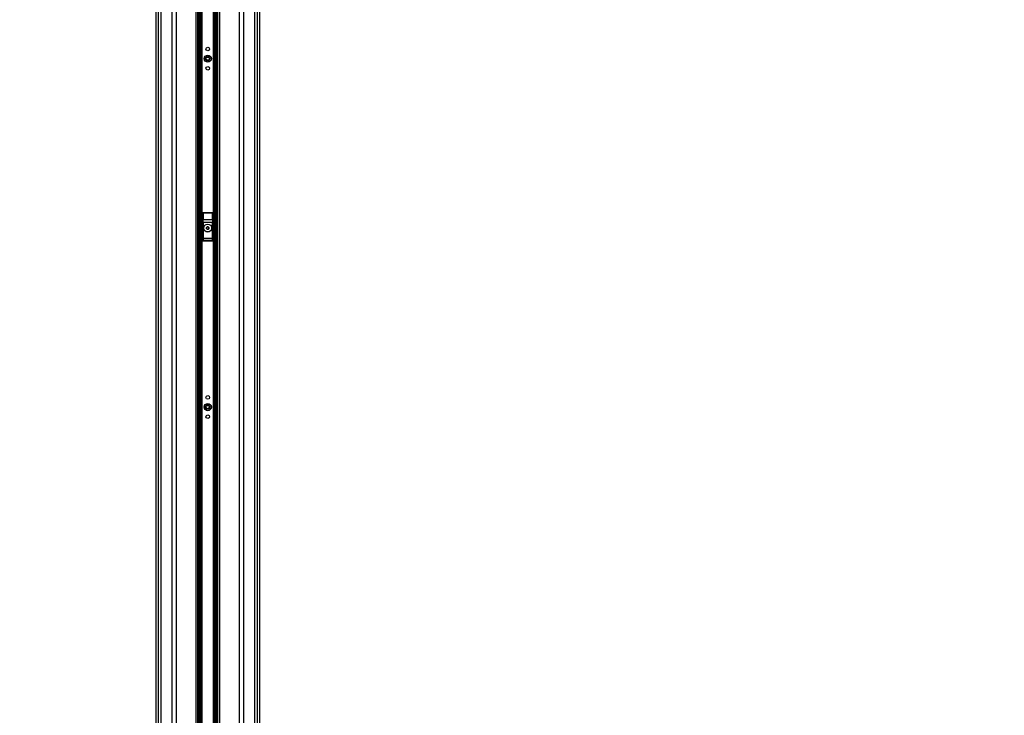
# Model space of a CAD drawing. Header units: millimetres. Extents: x 20 to 26560, y 40 to 18133.
# Tile 14 of 97: x 8630 to 11083, y 2363 to 4096. Entities that reach past the tile are written whole.
import ezdxf

# ---------------------------------------------------------------- set-up
doc = ezdxf.new("R2010")
doc.units = ezdxf.units.MM
doc.header["$LTSCALE"] = 2
doc.layers.add('COMPONENT_GEOMETRY', color=7, linetype='Continuous')
doc.styles.add('SLDTEXTSTYLE0', font='TXT', dxfattribs={"width": 0.75})
doc.dimstyles.new('SLDDIMSTYLE1', dxfattribs={"dimtxt": 150, "dimasz": 6.604, "dimexe": 0, "dimexo": 0.0625, "dimgap": 37.5, "dimtad": 0, "dimtih": 1, "dimtoh": 1, "dimdec": 0, "dimrnd": 1e-09, "dimzin": 12, "dimdsep": 46, "dimtxsty": 'SLDTEXTSTYLE0', "dimsah": 1, "dimcen": 0.09, "dimadec": 0, "dimazin": 3, "dimtfac": 1, "dimtdec": 0, "dimtofl": 0, "dimtmove": 0, "dimatfit": 3, "dimfxl": 1, "dimfrac": 2, "dimtolj": 1, "dimtzin": 12, "dimarcsym": 0})

# ---------------------------------------------------------------- blocks, each defined once
blk = doc.blocks.new('_D_3')
at = {"layer": 'COMPONENT_GEOMETRY', "color": 7}
for p, q in [((8984.1, 7491.3), (6579.8, 7491.3)), ((6586.2, 7491.3), (6586.2, 4817.3)), ((6286.1, 4786.9), (6240.4, 4786.9)), ((6240.4, 4786.9), (6240.4, 4548.7)), ((6886.3, 4786.9), (6932, 4786.9)), ((6932, 4786.9), (6932, 4548.7)), ((6240.4, 4548.7), (6286.1, 4548.7)), ((6932, 4548.7), (6886.3, 4548.7)), ((6586.2, 1650.3), (6586.2, 4324.3)), ((8897.9, 1650.3), (6579.8, 1650.3))]:
    blk.add_line(p, q, dxfattribs=at)
for points in [[(6586.2, 7491.3), (6585.2, 7484.7), (6587.2, 7484.7)], [(6586.2, 1650.3), (6587.2, 1656.9), (6585.2, 1656.9)]]:
    blk.add_solid(points, dxfattribs=at)
at = {"layer": 'COMPONENT_GEOMETRY', "color": 7, "char_height": 150, "attachment_point": 1, "style": 'SLDTEXTSTYLE0'}
for s, insert in [('9\'6.98"', (6286.1, 4742.1)), ('2921mm', (6177, 4517.7))]:
    blk.add_mtext(s, dxfattribs=dict(at, insert=insert))
blk = doc.blocks.new('_D_4')
at = {"layer": 'COMPONENT_GEOMETRY', "color": 7}
for p, q in [((16972.6, 6016.7), (14872.6, 6016.7)), ((14879, 6016.7), (14879, 4080)), ((14578.9, 4049.5), (14533.2, 4049.5)), ((14533.2, 4049.5), (14533.2, 3811.4)), ((15179.1, 4049.5), (15224.8, 4049.5)), ((15224.8, 4049.5), (15224.8, 3811.4)), ((14533.2, 3811.4), (14578.9, 3811.4)), ((15224.8, 3811.4), (15179.1, 3811.4)), ((14879, 1650.3), (14879, 3587)), ((9299, 1650.3), (14885.3, 1650.3))]:
    blk.add_line(p, q, dxfattribs=at)
for points in [[(14879, 6016.7), (14878, 6010.1), (14880, 6010.1)], [(14879, 1650.3), (14880, 1656.9), (14878, 1656.9)]]:
    blk.add_solid(points, dxfattribs=at)
at = {"layer": 'COMPONENT_GEOMETRY', "color": 7, "char_height": 150, "attachment_point": 1, "style": 'SLDTEXTSTYLE0'}
for s, insert in [('7\'1.95"', (14578.9, 4004.8)), ('2183mm', (14469.8, 3780.3))]:
    blk.add_mtext(s, dxfattribs=dict(at, insert=insert))

msp = doc.modelspace()

# ---------------------------------------------------------------- linework, layer by layer
at = {"color": 8, "linetype": 'Continuous', "lineweight": 25}
for p, q in [((8975.71, 1723.33), (8975.71, 7471.33)), ((8981.17, 7471.33), (8981.17, 1723.33)), ((9009.42, 1723.33), (9009.42, 7471.33)), ((9019.62, 7471.33), (9019.62, 1723.33)), ((9069.53, 1723.33), (9069.53, 7471.33)), ((9127.39, 7471.33), (9127.39, 1723.33)), ((9177.3, 1723.33), (9177.3, 7471.33)), ((9187.5, 7471.33), (9187.5, 1723.33)), ((9215.75, 1723.33), (9215.75, 7471.33)), ((9221.21, 7471.33), (9221.21, 1723.33)), ((9076.75, 1723.33), (9076.75, 6041.22)), ((9079.57, 6041.22), (9079.57, 1723.33)), ((9082.57, 1723.33), (9082.57, 6041.11)), ((9083.99, 6041.09), (9083.99, 1723.33)), ((9112.93, 1723.33), (9112.93, 6041.09)), ((9114.35, 6041.11), (9114.35, 1723.33)), ((9117.35, 1723.33), (9117.35, 6041.22)), ((9120.17, 6041.22), (9120.17, 1723.33)), ((8968.91, 5940.87), (8968.91, 1723.33)), ((9228.01, 1723.33), (9228.01, 5940.89))]:
    msp.add_line(p, q, dxfattribs=at)
at = {"color": 7, "linetype": 'Continuous', "lineweight": 25}
for p, q in [((9073.82, 1723.33), (9073.82, 7471.33)), ((9123.1, 7471.33), (9123.1, 1723.33)), ((8968.9, 5940.86), (8968.9, 1723.33)), ((9228.02, 1723.33), (9228.02, 5940.88)), ((9085.46, 3614.33), (9085.46, 3546.33)), ((9085.64, 3614.15), (9085.46, 3614.33)), ((9085.97, 3598.57), (9085.64, 3614.15)), ((9086.46, 3615.33), (9086.64, 3615.15)), ((9110.46, 3615.33), (9086.46, 3615.33)), ((9086.64, 3615.15), (9086.64, 3614.53)), ((9086.64, 3615.15), (9110.28, 3615.15)), ((9086.64, 3614.53), (9086.97, 3598.95)), ((9110.28, 3614.53), (9086.64, 3614.53)), ((9109.96, 3598.95), (9110.28, 3614.53)), ((9110.28, 3615.15), (9110.46, 3615.33)), ((9110.28, 3615.15), (9110.28, 3614.53)), ((9111.28, 3614.15), (9110.95, 3598.57)), ((9111.46, 3614.33), (9111.28, 3614.15)), ((9111.46, 3546.33), (9111.46, 3614.33)), ((9086.04, 3552.22), (9086.04, 3591.46)), ((9086.04, 3591.46), (9087.04, 3591.46)), ((9086.97, 3598.95), (9109.96, 3598.95)), ((9087.04, 3591.46), (9087.04, 3552.22)), ((9109.88, 3591.46), (9087.04, 3591.46)), ((9109.88, 3552.22), (9109.88, 3591.46)), ((9110.88, 3591.46), (9109.88, 3591.46)), ((9110.88, 3591.46), (9110.88, 3552.22)), ((9095.43, 3575.64), (9095.49, 3579.1)), ((9098.41, 3573.86), (9095.43, 3575.64)), ((9095.49, 3579.1), (9098.51, 3580.79)), ((9101.43, 3575.55), (9098.41, 3573.86)), ((9098.51, 3580.79), (9101.49, 3579.01)), ((9101.49, 3579.01), (9101.43, 3575.55)), ((9086.04, 3552.22), (9087.04, 3552.22)), ((9086.46, 3545.33), (9110.47, 3545.33)), ((9086.54, 3546.4), (9110.38, 3546.4)), ((9109.93, 3550.24), (9086.99, 3550.24)), ((9087.04, 3552.22), (9109.88, 3552.22)), ((9110.88, 3552.22), (9109.88, 3552.22))]:
    msp.add_line(p, q, dxfattribs=at)
for centre, radius in [((9098.46, 4023.33), 4.5), ((9098.46, 3999.33), 9), ((9098.46, 3999.33), 5.83), ((9098.46, 3999.33), 4.13), ((9098.46, 3975.33), 4.5), ((9098.46, 3577.33), 10), ((9098.46, 3577.33), 9.97), ((9098.46, 3577.33), 9.75), ((9098.46, 3131.33), 9), ((9098.46, 3155.33), 4.5), ((9098.46, 3131.33), 5.83), ((9098.46, 3131.33), 4.13), ((9098.46, 3107.33), 4.5)]:
    msp.add_circle(centre, radius, dxfattribs=at)
for centre, radius, start, end in [((9086.64, 3614.15), 1, 90.1836, 179.8164), ((9086.46, 3613.49), 1.05, 80.0965, 141.02772), ((9110.28, 3614.15), 1, 0.1836, 89.8164), ((9110.47, 3613.49), 1.05, 38.97228, 99.9035), ((9086.78, 3597.91), 1.05, 80.0965, 141.02772), ((9110.14, 3597.91), 1.05, 38.97228, 99.9035), ((9098.46, 3577.33), 3, 119.14683, 179.14683), ((9098.46, 3577.33), 3, 179.14683, 239.14683), ((9098.46, 3577.33), 3, 239.14683, 299.14683), ((9098.46, 3577.33), 3, 59.14683, 119.14683), ((9098.46, 3577.33), 3, 299.14683, 359.14683), ((9098.46, 3577.33), 3, 359.14683, 59.14683), ((9086.46, 3547.34), 0.937, 192.96226, 275.25273), ((9087, 3551.24), 1, 180.65691, 269.74871), ((9109.92, 3551.24), 1, 270.25129, 359.34309), ((9110.46, 3547.34), 0.937, 264.74727, 347.03774)]:
    msp.add_arc(centre, radius, start, end, dxfattribs=at)
for centre, major_axis, ratio, start_param, end_param in [((9086.46, 3614.33), (-0.709, 0.709), 0.9972647, 5.4991567, 7.0672139), ((9110.46, 3614.33), (0.709, 0.709), 0.9972647, 5.4991567, 7.0672139), ((9085.04, 3591.46), (0, 19), 0.0524078, 4.712389, 5.0963614), ((9086.04, 3591.46), (0, 20), 0.0497874, 4.712389, 5.0963614), ((9110.88, 3591.46), (0, 20), 0.0497874, 1.1868239, 1.5707963), ((9111.88, 3591.46), (0, 19), 0.0524078, 1.1868239, 1.5707963), ((9085.44, 3549.29), (0, 3), 0.0524078, 3.2957494, 3.9047052), ((9086.1, 3536.1), (0, 15.25), 0.0524078, 0.1298247, 0.7631125), ((9085.99, 3552.22), (0, 1), 0.0524078, 3.2714173, 4.712389), ((9086.43, 3549.29), (0, 4), 0.0393058, 3.270191, 3.9047052), ((9087.1, 3536.1), (0, 14.25), 0.0560842, 0.1298247, 0.7631125), ((9086.99, 3552.22), (0, 2), 0.0262039, 3.2714173, 4.712389), ((9109.94, 3552.22), (0, 2), 0.0262039, 1.5707963, 3.011768), ((9109.82, 3536.1), (0, 14.25), 0.0560842, 5.5200728, 6.1533606), ((9110.49, 3549.29), (0, 4), 0.0393058, 2.3784801, 3.0129943), ((9110.93, 3552.22), (0, 1), 0.0524078, 1.5707963, 3.011768), ((9110.82, 3536.1), (0, 15.25), 0.0524078, 5.5200728, 6.1533606), ((9111.48, 3549.29), (0, 3), 0.0524078, 2.3784801, 2.9874359)]:
    msp.add_ellipse(centre, major_axis=major_axis, ratio=ratio, start_param=start_param, end_param=end_param, dxfattribs=at)
for points, knots in [([(9086.46, 3545.33), (9086.34, 3545.34), (9086.12, 3545.36), (9085.82, 3545.53), (9085.6, 3545.78), (9085.48, 3546.06), (9085.47, 3546.25), (9085.46, 3546.33)], [0, 0, 0, 0, 0.2130781, 0.4261656, 0.6391551, 0.8530347, 1, 1, 1, 1]), ([(9111.46, 3546.33), (9111.45, 3546.22), (9111.43, 3545.99), (9111.25, 3545.69), (9111, 3545.46), (9110.72, 3545.34), (9110.54, 3545.33), (9110.47, 3545.33)], [0, 0, 0, 0, 0.2172718, 0.4346343, 0.6498984, 0.8634124, 1, 1, 1, 1])]:
    msp.add_open_spline(points, degree=3, knots=knots, dxfattribs=at)

# ---------------------------------------------------------------- dimensions: what is measured, and where the dimension line sits
at = {"layer": 'COMPONENT_GEOMETRY', "color": 7}
for base, p1, p2, picture, middle in [((6586.19, 7491.33), (8900.46, 1650.33), (8986.59, 7491.33), '_D_3', (6586.19, 4570.83)), ((14879, 1650.33), (16975.12, 6016.65), (9296.46, 1650.33), '_D_4', (14879, 3833.49))]:
    dim = msp.add_linear_dim(base=base, p1=p1, p2=p2, angle=90, dimstyle='SLDDIMSTYLE1', dxfattribs=at)
    dim.commit()
    dim.dimension.update_dxf_attribs({"geometry": picture, "text_midpoint": middle, "dimtype": 160})

doc.saveas('drawing.dxf')
